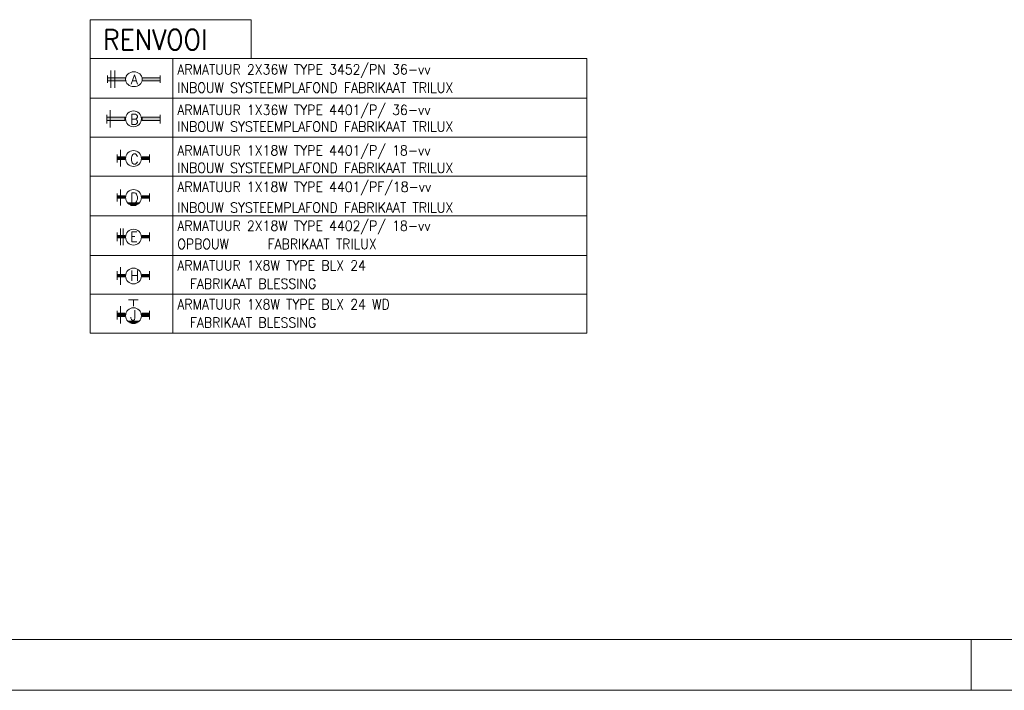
# Model space of a CAD drawing. Header units: metres. Extents: x -167 to -48, y -1901 to -1817.
# Tile 36 of 55: x -88 to -68, y -1901 to -1888. Entities that reach past the tile are written whole.
import ezdxf

# ---------------------------------------------------------------- set-up
doc = ezdxf.new("R2010")
doc.units = ezdxf.units.M
doc.header["$MEASUREMENT"] = 0
doc.layers.add('Level 1', color=1, linetype='Continuous', lineweight=0)
doc.styles.add('Style-STANDARD', font='STANDARD.shx')

# ---------------------------------------------------------------- blocks, each defined once
blk = doc.blocks.new('1260')
at = {"layer": 'Level 1', "color": 1, "linetype": 'Continuous', "lineweight": 0}
for p, q in [((-630.0001, -100), (-630.0001, 100)), ((630.0001, -100), (630.0001, 100))]:
    blk.add_line(p, q, dxfattribs=at)
blk.add_circle((0, 0), 200, dxfattribs=at)
at = {"layer": 'Level 1', "color": 1, "linetype": 'Continuous', "lineweight": 0, "extrusion": (0, 0, -1)}
blk.add_solid([(200, 40), (630.0001, 40), (200, -40), (630.0001, -40)], dxfattribs=at)
at = {"layer": 'Level 1', "color": 1, "linetype": 'Continuous', "lineweight": 0}
blk.add_solid([(200, -40), (630.0001, -40), (200, 40), (630.0001, 40)], dxfattribs=at)
for points in [[(-200, 40), (-630.0001, 40), (-630.0001, -40), (-200, -40)], [(200, -40), (630.0001, -40), (630.0001, 40), (200, 40)]]:
    blk.add_3dface(points, dxfattribs=at)
at = {"layer": 'Level 1', "color": 1, "linetype": 'Continuous', "lineweight": 0, "style": 'Style-STANDARD'}
blk.add_text('A', height=250, dxfattribs=at).set_placement((-77.7681, -128.6793))

msp = doc.modelspace()

# ---------------------------------------------------------------- linework, layer by layer
at = {"layer": 'Level 1', "color": 1, "linetype": 'Continuous', "lineweight": 0}
for p, q in [((-86.207, -1888.266), (-83.037, -1888.266)), ((-86.207, -1894.438), (-86.207, -1888.266)), ((-83.037, -1888.266), (-83.037, -1889.031)), ((-86.207, -1889.031), (-76.434, -1889.031)), ((-84.576, -1889.031), (-84.576, -1894.438)), ((-76.43, -1889.031), (-76.43, -1894.438)), ((-85.801, -1889.266), (-85.801, -1889.61)), ((-85.719, -1889.266), (-85.719, -1889.61)), ((-86.207, -1889.813), (-76.434, -1889.813)), ((-85.879, -1890.313), (-85.879, -1890.141)), ((-85.809, -1890.047), (-85.809, -1890.391)), ((-84.83, -1890.313), (-84.83, -1890.141)), ((-86.207, -1890.578), (-76.434, -1890.578)), ((-85.676, -1890.922), (-85.676, -1891.078)), ((-85.611, -1890.828), (-85.611, -1891.156)), ((-85.037, -1890.922), (-85.037, -1891.078)), ((-86.207, -1891.344), (-76.434, -1891.344)), ((-85.676, -1891.688), (-85.676, -1891.844)), ((-85.611, -1891.61), (-85.611, -1891.922)), ((-85.037, -1891.688), (-85.037, -1891.844)), ((-85.463, -1891.875), (-85.236, -1891.875)), ((-85.455, -1891.891), (-85.254, -1891.891)), ((-85.444, -1891.891), (-85.266, -1891.891)), ((-85.426, -1891.906), (-85.279, -1891.906)), ((-85.414, -1891.922), (-85.303, -1891.922)), ((-86.207, -1892.125), (-76.434, -1892.125)), ((-85.676, -1892.453), (-85.676, -1892.625)), ((-85.611, -1892.375), (-85.611, -1892.703)), ((-85.553, -1892.375), (-85.553, -1892.703)), ((-85.037, -1892.453), (-85.037, -1892.625)), ((-86.207, -1892.907), (-76.434, -1892.907)), ((-85.676, -1893.219), (-85.676, -1893.391)), ((-85.611, -1893.141), (-85.611, -1893.485)), ((-85.037, -1893.219), (-85.037, -1893.391)), ((-86.207, -1893.672), (-76.434, -1893.672)), ((-85.611, -1893.906), (-85.611, -1894.25)), ((-85.451, -1893.782), (-85.258, -1893.782)), ((-85.352, -1893.906), (-85.352, -1893.782)), ((-85.676, -1894), (-85.676, -1894.172)), ((-85.037, -1894), (-85.037, -1894.172)), ((-85.463, -1894.203), (-85.236, -1894.203)), ((-85.455, -1894.203), (-85.254, -1894.203)), ((-85.444, -1894.219), (-85.266, -1894.219)), ((-85.426, -1894.235), (-85.279, -1894.235)), ((-85.414, -1894.235), (-85.303, -1894.235)), ((-86.207, -1894.438), (-76.434, -1894.438)), ((-68.867, -1901.47), (-68.867, -1900.469)), ((-47.881, -1901.467), (-166.781, -1901.467))]:
    msp.add_line(p, q, dxfattribs=at)
at = {"layer": 'Level 1', "color": 11, "linetype": 'Continuous', "lineweight": 0}
msp.add_line((-48.882, -1900.467), (-165.781, -1900.467), dxfattribs=at)
at = {"layer": 'Level 1', "color": 1, "linetype": 'Continuous', "lineweight": 0}
for centre in [(-85.352, -1890.219), (-85.352, -1891), (-85.352, -1891.766), (-85.352, -1892.547), (-85.352, -1893.313), (-85.352, -1894.094)]:
    msp.add_circle(centre, 0.156, dxfattribs=at)
at = {"layer": 'Level 1', "color": 1, "linetype": 'Continuous', "lineweight": 0, "extrusion": (0, 0, -1)}
msp.add_solid([(85.522, -1890.188), (85.879, -1890.188), (85.522, -1890.25), (85.879, -1890.25)], dxfattribs=at)
at = {"layer": 'Level 1', "color": 1, "linetype": 'Continuous', "lineweight": 0}
for points in [[(-85.184, -1890.25), (-84.83, -1890.25), (-85.184, -1890.188), (-84.83, -1890.188)], [(-85.676, -1891.016), (-85.676, -1890.969), (-85.526, -1891.016), (-85.526, -1890.969)], [(-85.184, -1891.016), (-85.184, -1890.969), (-85.037, -1891.016), (-85.037, -1890.969)], [(-85.676, -1891.782), (-85.676, -1891.735), (-85.526, -1891.782), (-85.526, -1891.735)], [(-85.184, -1891.782), (-85.184, -1891.735), (-85.037, -1891.782), (-85.037, -1891.735)], [(-85.676, -1892.563), (-85.676, -1892.516), (-85.526, -1892.563), (-85.526, -1892.516)], [(-85.184, -1892.563), (-85.184, -1892.516), (-85.037, -1892.563), (-85.037, -1892.516)], [(-85.676, -1893.328), (-85.676, -1893.281), (-85.526, -1893.328), (-85.526, -1893.281)], [(-85.184, -1893.328), (-85.184, -1893.281), (-85.037, -1893.328), (-85.037, -1893.281)], [(-85.676, -1894.11), (-85.676, -1894.047), (-85.526, -1894.11), (-85.526, -1894.047)], [(-85.184, -1894.11), (-85.184, -1894.047), (-85.037, -1894.11), (-85.037, -1894.047)]]:
    msp.add_solid(points, dxfattribs=at)
for points in [[(-85.522, -1890.188), (-85.879, -1890.188), (-85.879, -1890.25), (-85.522, -1890.25)], [(-85.184, -1890.25), (-84.83, -1890.25), (-84.83, -1890.188), (-85.184, -1890.188)], [(-85.676, -1891.016), (-85.676, -1890.969), (-85.526, -1890.969), (-85.526, -1891.016)], [(-85.184, -1891.016), (-85.184, -1890.969), (-85.037, -1890.969), (-85.037, -1891.016)], [(-85.676, -1891.782), (-85.676, -1891.735), (-85.526, -1891.735), (-85.526, -1891.782)], [(-85.184, -1891.782), (-85.184, -1891.735), (-85.037, -1891.735), (-85.037, -1891.782)], [(-85.676, -1892.563), (-85.676, -1892.516), (-85.526, -1892.516), (-85.526, -1892.563)], [(-85.184, -1892.563), (-85.184, -1892.516), (-85.037, -1892.516), (-85.037, -1892.563)], [(-85.676, -1893.328), (-85.676, -1893.281), (-85.526, -1893.281), (-85.526, -1893.328)], [(-85.184, -1893.328), (-85.184, -1893.281), (-85.037, -1893.281), (-85.037, -1893.328)], [(-85.676, -1894.11), (-85.676, -1894.047), (-85.526, -1894.047), (-85.526, -1894.11)], [(-85.184, -1894.11), (-85.184, -1894.047), (-85.037, -1894.047), (-85.037, -1894.11)]]:
    msp.add_3dface(points, dxfattribs=at)

# ---------------------------------------------------------------- block references
at = {"layer": 'Level 1', "color": 1, "linetype": 'Continuous', "lineweight": 0, "xscale": 0.000824, "yscale": 0.000732}
msp.add_blockref('1260', (-85.344, -1889.438), dxfattribs=at)

# ---------------------------------------------------------------- texts
at = {"layer": 'Level 1', "color": 1, "linetype": 'Continuous', "lineweight": 0, "style": 'Style-STANDARD'}
for s, height, p in [('RENVOOI', 0.3984, (-85.953, -1888.86)), ('ARMATUUR 2X36W TYPE 3452/PN 36-vv', 0.1972, (-84.49, -1889.344)), ('INBOUW SYSTEEMPLAFOND FABRIKAAT TRILUX', 0.1972, (-84.49, -1889.703)), ('ARMATUUR 1X36W TYPE 4401/P/ 36-vv', 0.1972, (-84.49, -1890.141)), ('B', 0.201, (-85.418, -1890.328)), ('INBOUW SYSTEEMPLAFOND FABRIKAAT TRILUX', 0.1972, (-84.49, -1890.469)), ('ARMATUUR 1X18W TYPE 4401/P/ 18-vv', 0.1972, (-84.49, -1890.938)), ('C', 0.201, (-85.418, -1891.11)), ('INBOUW SYSTEEMPLAFOND FABRIKAAT TRILUX', 0.1972, (-84.49, -1891.281)), ('ARMATUUR 1X18W TYPE 4401/PF/18-vv', 0.1972, (-84.49, -1891.656)), ('D', 0.201, (-85.418, -1891.875)), ('INBOUW SYSTEEMPLAFOND FABRIKAAT TRILUX', 0.1972, (-84.49, -1892.063)), ('ARMATUUR 2X18W TYPE 4402/P/ 18-vv', 0.1972, (-84.49, -1892.422)), ('E', 0.201, (-85.418, -1892.641)), ('OPBOUW     FABRIKAAT TRILUX', 0.1972, (-84.49, -1892.781)), ('ARMATUUR 1X8W TYPE BLX 24', 0.1972, (-84.49, -1893.203)), ('H', 0.201, (-85.418, -1893.406)), ('  FABRIKAAT BLESSING', 0.1972, (-84.49, -1893.563)), ('ARMATUUR 1X8W TYPE BLX 24 WD', 0.1972, (-84.49, -1893.969)), ('J', 0.201, (-85.418, -1894.188)), ('  FABRIKAAT BLESSING', 0.1972, (-84.49, -1894.328))]:
    msp.add_text(s, height=height, dxfattribs=at).set_placement(p)

doc.saveas('drawing.dxf')
